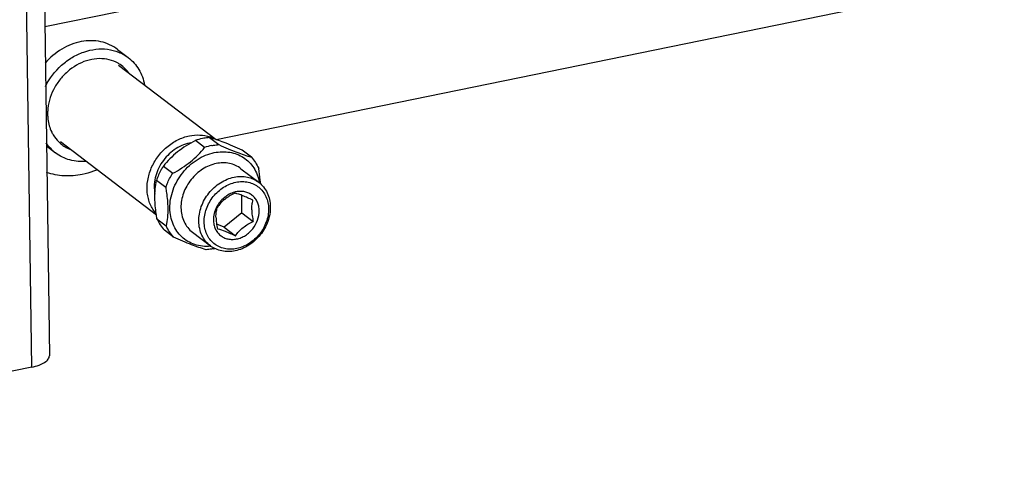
# Model space of a CAD drawing. Header units: inches. Extents: x 2815 to 4008, y 448 to 817.
# Tile 3 of 6: x 3635 to 3759, y 536 to 591. Entities that reach past the tile are written whole.
import ezdxf

# ---------------------------------------------------------------- set-up
doc = ezdxf.new("R2010")
doc.units = ezdxf.units.IN
doc.header["$MEASUREMENT"] = 0

msp = doc.modelspace()

# ---------------------------------------------------------------- linework, layer by layer
at = {"color": 7, "linetype": 'Continuous'}
for p, q in [((3637.98, 636.98), (3639.2, 549.35)), ((3636.99, 547.94), (3635.77, 635.56)), ((3693.22, 601.67), (3638.63, 590.51)), ((3758.71, 596.56), (3660.09, 576.4)), ((3647.74, 587.69), (3649.08, 586.67)), ((3647.85, 585.72), (3660.06, 576.41)), ((3638.84, 575.62), (3639.98, 574.75)), ((3640.58, 576.18), (3652.59, 567.01)), ((3658.63, 575.41), (3657.47, 576.3)), ((3659.26, 576.66), (3660.42, 575.78)), ((3664.48, 574.21), (3663.32, 575.09)), ((3653.48, 573.08), (3654.64, 572.19)), ((3663.18, 572.77), (3665.41, 571.07)), ((3653.76, 570.41), (3652.6, 571.3)), ((3663.3, 567.24), (3663.27, 569.43)), ((3663.3, 567.24), (3661.08, 565.45)), ((3663.3, 567.24), (3664.72, 566.16)), ((3652.67, 566.51), (3653.83, 565.62)), ((3661.08, 565.45), (3660.14, 565.82)), ((3654.75, 564.21), (3653.59, 565.09)), ((3657.12, 564.82), (3659.35, 563.12)), ((3661.08, 565.45), (3662.5, 564.37)), ((3636.99, 547.94), (3577.48, 535.77))]:
    msp.add_line(p, q, dxfattribs=at)
for centre, radius, start, end in [((3645.68, 582.23), 4.29, 36.7305, 59.0143), ((3644.94, 579.66), 5.97, 177.0186, 180.7805), ((3657.89, 572.74), 4.24, 63.1405, 70.7883), ((3657.65, 571.51), 4.54, 99.3708, 101.5591), ((3659.7, 570.02), 6.66, 101.5828, 109.5705), ((3660.88, 569.05), 6.75, 101.6348, 109.5184), ((3660.13, 570.09), 5.43, 9.8396, 10.58), ((3663.16, 566.95), 2.99, 101.5688, 105.0354), ((3658.89, 568.49), 5.45, 274.8051, 275.3083), ((3658.4, 569.12), 6.5, 281.559, 283.3729)]:
    msp.add_arc(centre, radius, start, end, dxfattribs=at)
for points, knots in [([(3647.74, 587.69), (3647.43, 587.93), (3646.76, 588.33), (3645.24, 588.83), (3643.11, 588.81), (3640.65, 587.84), (3639.26, 586.67), (3638.66, 585.99)], [0, 0, 0, 0, 0.114123, 0.229989, 0.470951, 0.729052, 1, 1, 1, 1]), ([(3638.7, 583.05), (3639.2, 584.05), (3640.24, 585.41), (3642.01, 586.73), (3643.47, 587.42), (3644.98, 587.77), (3646.47, 587.78), (3647.88, 587.42), (3648.71, 586.95), (3649.08, 586.67)], [0, 0, 0, 0, 0.268557, 0.401342, 0.530305, 0.654336, 0.77323, 0.88784, 1, 1, 1, 1]), ([(3646.41, 586.46), (3645.99, 586.54), (3645.13, 586.58), (3643.37, 586.23), (3641.73, 585.26), (3640.44, 583.89), (3639.43, 582.29), (3639.04, 580.89), (3638.99, 579.97)], [0, 0, 0, 0, 0.114446, 0.233983, 0.485823, 0.616652, 0.74756, 1, 1, 1, 1]), ([(3649.08, 586.67), (3649.6, 586.27), (3650.52, 585.24), (3650.99, 583.95), (3651.12, 583.27)], [0, 0, 0, 0, 0.489839, 1, 1, 1, 1]), ([(3647.89, 585.91), (3647.78, 585.97), (3647.31, 586.23), (3646.8, 586.39), (3646.41, 586.46)], [0, 0, 0, 0, 0.247771, 1, 1, 1, 1]), ([(3638.98, 579.57), (3638.98, 579.38), (3639.03, 578.62), (3639.24, 577.86), (3639.49, 577.36)], [0, 0, 0, 0, 0.257791, 1, 1, 1, 1]), ([(3639.49, 577.36), (3639.54, 577.24), (3639.79, 576.79), (3640.1, 576.38), (3640.38, 576.12)], [0, 0, 0, 0, 0.253607, 1, 1, 1, 1]), ([(3652.56, 567.14), (3652.41, 567.32), (3652.13, 567.7), (3651.8, 568.33), (3651.57, 569.02), (3651.4, 570.01), (3651.45, 571.33), (3651.91, 572.87), (3652.73, 574.31), (3653.86, 575.52), (3655.21, 576.42), (3656.22, 576.78), (3656.72, 576.88)], [0, 0, 0, 0, 0.055687, 0.112352, 0.170316, 0.229782, 0.353139, 0.481972, 0.614049, 0.746346, 0.875788, 1, 1, 1, 1]), ([(3656.72, 576.88), (3657.16, 576.97), (3658.02, 577.04), (3658.88, 576.88), (3659.28, 576.74)], [0, 0, 0, 0, 0.510809, 1, 1, 1, 1]), ([(3639.98, 574.75), (3639.87, 574.83), (3639.42, 575.2), (3639.04, 575.64), (3638.8, 576)], [0, 0, 0, 0, 0.249069, 1, 1, 1, 1]), ([(3640.38, 576.12), (3640.7, 575.81), (3641.19, 575.45), (3641.74, 575.22), (3641.88, 575.17)], [0, 0, 0, 0, 0.747808, 1, 1, 1, 1]), ([(3656.74, 575.96), (3656.4, 575.89), (3655.74, 575.68), (3654.81, 575.16), (3653.98, 574.46), (3653.29, 573.61), (3652.76, 572.65), (3652.42, 571.63), (3652.29, 570.6), (3652.35, 569.92), (3652.42, 569.59)], [0, 0, 0, 0, 0.120843, 0.246022, 0.374294, 0.503912, 0.632932, 0.759499, 0.882133, 1, 1, 1, 1]), ([(3657.47, 576.3), (3657.08, 576.09), (3656.31, 575.65), (3655.24, 574.89), (3654.29, 574.03), (3653.73, 573.4), (3653.48, 573.08)], [0, 0, 0, 0, 0.25648, 0.51283, 0.762304, 1, 1, 1, 1]), ([(3659.26, 576.66), (3659.18, 576.66), (3658.88, 576.64), (3658.58, 576.59), (3658.36, 576.55)], [0, 0, 0, 0, 0.247534, 1, 1, 1, 1]), ([(3663.32, 575.09), (3662.93, 575.27), (3662.19, 575.6), (3660.84, 576.15), (3659.87, 576.49), (3659.26, 576.66)], [0, 0, 0, 0, 0.291264, 0.56185, 1, 1, 1, 1]), ([(3659.52, 575.66), (3659.6, 575.68), (3659.89, 575.73), (3660.19, 575.77), (3660.42, 575.78)], [0, 0, 0, 0, 0.252641, 1, 1, 1, 1]), ([(3660.42, 575.78), (3660.8, 575.6), (3661.55, 575.27), (3662.89, 574.72), (3663.87, 574.38), (3664.48, 574.21)], [0, 0, 0, 0, 0.291264, 0.56185, 1, 1, 1, 1]), ([(3643.85, 573.68), (3643.16, 573.62), (3641.77, 573.73), (3640.51, 574.34), (3639.98, 574.75)], [0, 0, 0, 0, 0.510333, 1, 1, 1, 1]), ([(3654.29, 567.82), (3654.28, 568.2), (3654.35, 568.99), (3654.66, 570.15), (3655.17, 571.26), (3655.86, 572.28), (3656.7, 573.18), (3657.67, 573.92), (3658.72, 574.47), (3659.47, 574.7), (3659.84, 574.78)], [0, 0, 0, 0, 0.120873, 0.245481, 0.372797, 0.501438, 0.629868, 0.756577, 0.880257, 1, 1, 1, 1]), ([(3654.64, 572.19), (3655.03, 572.4), (3655.79, 572.84), (3656.86, 573.61), (3657.81, 574.47), (3658.37, 575.09), (3658.63, 575.41)], [0, 0, 0, 0, 0.25648, 0.51283, 0.762304, 1, 1, 1, 1]), ([(3659.84, 574.78), (3660.17, 574.84), (3660.82, 574.92), (3661.78, 574.85), (3662.69, 574.61), (3663.51, 574.18), (3664.23, 573.6), (3664.81, 572.87), (3665.23, 572.02), (3665.41, 571.4), (3665.47, 571.09)], [0, 0, 0, 0, 0.131301, 0.258422, 0.382139, 0.503702, 0.624702, 0.746816, 0.871549, 1, 1, 1, 1]), ([(3653.48, 573.08), (3653.38, 572.94), (3653.04, 572.37), (3652.76, 571.77), (3652.6, 571.3)], [0, 0, 0, 0, 0.251978, 1, 1, 1, 1]), ([(3660.08, 573.41), (3659.79, 573.35), (3659.19, 573.16), (3658.36, 572.73), (3657.59, 572.14), (3656.7, 571.19), (3656.05, 570.05), (3655.72, 568.81), (3655.67, 568.19), (3655.67, 567.88)], [0, 0, 0, 0, 0.119845, 0.243631, 0.370451, 0.498992, 0.754308, 0.879024, 1, 1, 1, 1]), ([(3663.18, 572.77), (3662.97, 572.93), (3662.51, 573.2), (3661.74, 573.45), (3660.92, 573.53), (3660.36, 573.47), (3660.08, 573.41)], [0, 0, 0, 0, 0.24142, 0.486674, 0.738879, 1, 1, 1, 1]), ([(3664.48, 574.21), (3664.67, 574), (3665.01, 573.55), (3665.28, 573.05), (3665.4, 572.79)], [0, 0, 0, 0, 0.495691, 1, 1, 1, 1]), ([(3643.32, 572.05), (3642.57, 571.89), (3641.06, 571.77), (3639.56, 572.05), (3638.86, 572.29)], [0, 0, 0, 0, 0.510786, 1, 1, 1, 1]), ([(3645.21, 572.63), (3645.05, 572.56), (3644.44, 572.32), (3643.8, 572.14), (3643.32, 572.05)], [0, 0, 0, 0, 0.253518, 1, 1, 1, 1]), ([(3653.76, 570.41), (3653.82, 570.57), (3654.05, 571.19), (3654.36, 571.78), (3654.64, 572.19)], [0, 0, 0, 0, 0.248086, 1, 1, 1, 1]), ([(3662.32, 571.71), (3662.59, 571.76), (3663.15, 571.83), (3663.98, 571.75), (3664.74, 571.5), (3665.2, 571.23), (3665.41, 571.07)], [0, 0, 0, 0, 0.261121, 0.513326, 0.75858, 1, 1, 1, 1]), ([(3665.63, 570.88), (3665.62, 571.04), (3665.57, 571.68), (3665.48, 572.32), (3665.4, 572.79)], [0, 0, 0, 0, 0.245593, 1, 1, 1, 1]), ([(3652.41, 569.07), (3652.41, 569.46), (3652.43, 570.21), (3652.54, 570.95), (3652.6, 571.3)], [0, 0, 0, 0, 0.52484, 1, 1, 1, 1]), ([(3657.91, 566.18), (3657.9, 566.49), (3657.95, 567.11), (3658.28, 568.35), (3658.93, 569.49), (3659.82, 570.44), (3660.59, 571.03), (3661.42, 571.46), (3662.02, 571.65), (3662.32, 571.71)], [0, 0, 0, 0, 0.120976, 0.245692, 0.501008, 0.629549, 0.756369, 0.880155, 1, 1, 1, 1]), ([(3658.58, 566.1), (3658.57, 566.66), (3658.78, 567.81), (3659.5, 569.08), (3660.3, 569.93), (3660.99, 570.46), (3661.74, 570.86), (3662.28, 571.02), (3662.54, 571.08)], [0, 0, 0, 0, 0.244954, 0.500519, 0.629185, 0.756128, 0.88004, 1, 1, 1, 1]), ([(3662.54, 571.08), (3662.8, 571.13), (3663.32, 571.18), (3664.09, 571.1), (3664.8, 570.86), (3665.43, 570.47), (3665.94, 569.93), (3666.33, 569.28), (3666.57, 568.54), (3666.63, 568.02), (3666.63, 567.75)], [0, 0, 0, 0, 0.130177, 0.255782, 0.377889, 0.498215, 0.618828, 0.741734, 0.868501, 1, 1, 1, 1]), ([(3665.41, 571.07), (3665.63, 570.9), (3666.04, 570.5), (3666.5, 569.76), (3666.78, 568.92), (3666.85, 568.32), (3666.85, 568.01)], [0, 0, 0, 0, 0.240422, 0.48519, 0.737723, 1, 1, 1, 1]), ([(3653.76, 570.41), (3653.8, 570.2), (3653.93, 569.35), (3654.01, 568.49), (3654.02, 567.85)], [0, 0, 0, 0, 0.256145, 1, 1, 1, 1]), ([(3662.39, 569.84), (3662.15, 569.77), (3661.69, 569.59), (3661.06, 569.16), (3660.52, 568.61), (3660.24, 568.17), (3660.13, 567.94)], [0, 0, 0, 0, 0.241056, 0.49057, 0.745054, 1, 1, 1, 1]), ([(3662.43, 569.69), (3662.2, 569.59), (3661.75, 569.37), (3661.14, 568.95), (3660.62, 568.46), (3660.33, 568.09), (3660.21, 567.91)], [0, 0, 0, 0, 0.257466, 0.517607, 0.767742, 1, 1, 1, 1]), ([(3664.68, 568.82), (3664.46, 568.93), (3664.03, 569.12), (3663.29, 569.44), (3662.75, 569.62), (3662.43, 569.69)], [0, 0, 0, 0, 0.304474, 0.585996, 1, 1, 1, 1]), ([(3665.47, 567.51), (3665.46, 567.7), (3665.42, 568.07), (3665.25, 568.6), (3664.98, 569.06), (3664.61, 569.44), (3664.17, 569.72), (3663.66, 569.9), (3663.11, 569.95), (3662.75, 569.91), (3662.56, 569.88)], [0, 0, 0, 0, 0.131499, 0.258266, 0.381172, 0.501785, 0.622111, 0.744218, 0.869823, 1, 1, 1, 1]), ([(3652.67, 566.51), (3652.63, 566.72), (3652.5, 567.57), (3652.42, 568.43), (3652.41, 569.07)], [0, 0, 0, 0, 0.256145, 1, 1, 1, 1]), ([(3664.53, 567.62), (3664.52, 567.84), (3664.55, 568.24), (3664.63, 568.64), (3664.68, 568.82)], [0, 0, 0, 0, 0.536249, 1, 1, 1, 1]), ([(3654.02, 567.85), (3654.02, 567.46), (3654, 566.71), (3653.9, 565.97), (3653.83, 565.62)], [0, 0, 0, 0, 0.52484, 1, 1, 1, 1]), ([(3659.35, 563.06), (3659.02, 563.03), (3658.35, 563.04), (3657.39, 563.25), (3656.51, 563.64), (3655.74, 564.22), (3655.12, 564.95), (3654.65, 565.82), (3654.36, 566.79), (3654.29, 567.47), (3654.29, 567.82)], [0, 0, 0, 0, 0.128059, 0.252283, 0.3739, 0.494554, 0.616049, 0.740052, 0.867804, 1, 1, 1, 1]), ([(3655.67, 567.88), (3655.68, 567.58), (3655.74, 566.98), (3656.03, 566.13), (3656.48, 565.39), (3656.89, 564.99), (3657.12, 564.82)], [0, 0, 0, 0, 0.262277, 0.51481, 0.759578, 1, 1, 1, 1]), ([(3660.13, 567.94), (3660, 567.69), (3659.8, 567.17), (3659.74, 566.61), (3659.74, 566.34)], [0, 0, 0, 0, 0.509372, 1, 1, 1, 1]), ([(3660.05, 566.71), (3660.05, 566.92), (3660.07, 567.33), (3660.16, 567.73), (3660.21, 567.91)], [0, 0, 0, 0, 0.536336, 1, 1, 1, 1]), ([(3666.85, 568.01), (3666.86, 567.7), (3666.81, 567.08), (3666.48, 565.85), (3665.83, 564.7), (3664.94, 563.75), (3664.17, 563.17), (3663.34, 562.73), (3662.74, 562.55), (3662.44, 562.48)], [0, 0, 0, 0, 0.120976, 0.245692, 0.501008, 0.629549, 0.756369, 0.880155, 1, 1, 1, 1]), ([(3662.64, 563.97), (3662.83, 564.01), (3663.21, 564.13), (3663.75, 564.41), (3664.24, 564.79), (3664.81, 565.39), (3665.32, 566.3), (3665.47, 567.11), (3665.47, 567.51)], [0, 0, 0, 0, 0.11996, 0.243872, 0.370815, 0.499481, 0.755046, 1, 1, 1, 1]), ([(3666.63, 567.75), (3666.64, 567.19), (3666.43, 566.04), (3665.71, 564.77), (3664.91, 563.92), (3664.22, 563.39), (3663.46, 563), (3662.93, 562.83), (3662.66, 562.78)], [0, 0, 0, 0, 0.244954, 0.500519, 0.629185, 0.756128, 0.88004, 1, 1, 1, 1]), ([(3664.53, 567.62), (3664.53, 567.38), (3664.57, 566.89), (3664.67, 566.4), (3664.72, 566.16)], [0, 0, 0, 0, 0.491048, 1, 1, 1, 1]), ([(3652.67, 566.51), (3652.78, 566.24), (3653.05, 565.74), (3653.4, 565.3), (3653.59, 565.09)], [0, 0, 0, 0, 0.504309, 1, 1, 1, 1]), ([(3654.75, 564.21), (3654.56, 564.41), (3654.21, 564.86), (3653.94, 565.36), (3653.83, 565.62)], [0, 0, 0, 0, 0.495691, 1, 1, 1, 1]), ([(3659.35, 563.12), (3659.12, 563.29), (3658.72, 563.69), (3658.26, 564.43), (3657.98, 565.27), (3657.91, 565.88), (3657.91, 566.18)], [0, 0, 0, 0, 0.240422, 0.48519, 0.737723, 1, 1, 1, 1]), ([(3662.66, 562.78), (3662.4, 562.72), (3661.88, 562.67), (3661.12, 562.75), (3660.4, 562.99), (3659.78, 563.39), (3659.26, 563.92), (3658.88, 564.57), (3658.64, 565.31), (3658.58, 565.84), (3658.58, 566.1)], [0, 0, 0, 0, 0.130177, 0.255782, 0.377889, 0.498215, 0.618828, 0.741734, 0.868501, 1, 1, 1, 1]), ([(3659.74, 566.34), (3659.74, 566.15), (3659.78, 565.78), (3659.95, 565.25), (3660.23, 564.79), (3660.59, 564.41), (3661.04, 564.13), (3661.55, 563.95), (3662.09, 563.9), (3662.46, 563.94), (3662.64, 563.97)], [0, 0, 0, 0, 0.131499, 0.258266, 0.381172, 0.501785, 0.622111, 0.744218, 0.869823, 1, 1, 1, 1]), ([(3660.05, 566.71), (3660.06, 566.46), (3660.1, 565.97), (3660.19, 565.49), (3660.24, 565.24)], [0, 0, 0, 0, 0.490963, 1, 1, 1, 1]), ([(3662.5, 564.37), (3662.63, 564.55), (3662.91, 564.92), (3663.43, 565.42), (3664.05, 565.83), (3664.49, 566.06), (3664.72, 566.16)], [0, 0, 0, 0, 0.23226, 0.482397, 0.742537, 1, 1, 1, 1]), ([(3660.24, 565.24), (3660.57, 565.17), (3661.1, 564.99), (3661.85, 564.67), (3662.28, 564.47), (3662.5, 564.37)], [0, 0, 0, 0, 0.413996, 0.69552, 1, 1, 1, 1]), ([(3658.81, 562.63), (3658.19, 562.81), (3657.22, 563.15), (3655.88, 563.7), (3655.13, 564.03), (3654.75, 564.21)], [0, 0, 0, 0, 0.43815, 0.708736, 1, 1, 1, 1]), ([(3659.7, 562.75), (3659.63, 562.73), (3659.33, 562.68), (3659.03, 562.65), (3658.81, 562.63)], [0, 0, 0, 0, 0.252641, 1, 1, 1, 1]), ([(3662.44, 562.48), (3662.17, 562.43), (3661.61, 562.37), (3660.78, 562.44), (3660.01, 562.69), (3659.56, 562.96), (3659.35, 563.12)], [0, 0, 0, 0, 0.261121, 0.513326, 0.75858, 1, 1, 1, 1]), ([(3636.99, 547.94), (3637.3, 548), (3637.86, 548.15), (3638.49, 548.43), (3638.86, 548.71), (3639.05, 548.91), (3639.17, 549.13), (3639.2, 549.28), (3639.2, 549.35)], [0, 0, 0, 0, 0.340237, 0.621187, 0.736695, 0.836026, 0.921956, 1, 1, 1, 1])]:
    msp.add_open_spline(points, degree=3, knots=knots, dxfattribs=at)

doc.saveas('drawing.dxf')
